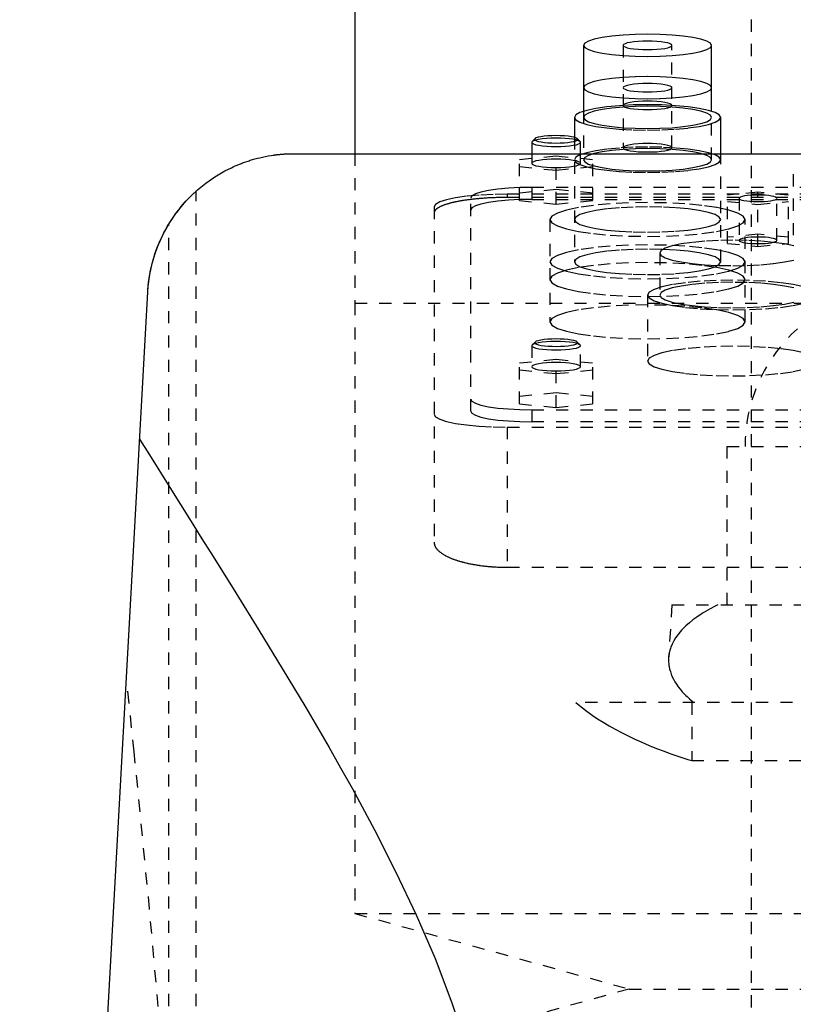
# Model space of a CAD drawing. Extents: x -120 to 120, y -1 to 896.
# Tile 6 of 8: x -72 to -9, y 702 to 782. Entities that reach past the tile are written whole.
import ezdxf

# ---------------------------------------------------------------- set-up
doc = ezdxf.new("R2010")
doc.units = 0
doc.linetypes.add('DASHED', pattern=[2, 1, -1])
doc.layers.add('AM_0', color=7, linetype='CONTINUOUS')
doc.layers.add('AM_3', color=7, linetype='DASHED')

msp = doc.modelspace()

# ---------------------------------------------------------------- linework, layer by layer
at = {"layer": 'AM_0', "color": 7, "linetype": 'CONTINUOUS'}
for p, q in [((-45, 809.3), (-45, 771.5)), ((-26.25, 780.383), (-26.25, 774.978)), ((-15.75, 774.978), (-15.75, 780.383)), ((-27, 774.474), (-27, 772.835)), ((-15, 771.5), (-15, 774.474)), ((-30.223, 772.732), (-30.469, 772.493)), ((-26.531, 772.493), (-26.777, 772.732)), ((-30.469, 772.493), (-30.5, 772.432)), ((-30.5, 772.432), (-30.5, 771.5)), ((-26.5, 771.5), (-26.5, 772.432)), ((-50, 771.5), (50, 771.5)), ((-72.484, 569.6), (-61.982, 760.16))]:
    msp.add_line(p, q, dxfattribs=at)
for points in [[(-15.75, 780.383), (-15.851, 780.561), (-16.15, 780.732), (-16.635, 780.889), (-17.288, 781.028), (-18.083, 781.141), (-18.991, 781.225), (-19.976, 781.277), (-21, 781.295), (-22.024, 781.277), (-23.009, 781.225), (-23.917, 781.141), (-24.712, 781.028), (-25.365, 780.889), (-25.85, 780.732), (-26.149, 780.561), (-26.25, 780.383)], [(-15, 774.474), (-15.115, 774.677), (-15.457, 774.873), (-16.011, 775.053), (-16.757, 775.211), (-17.667, 775.34), (-18.704, 775.437), (-19.829, 775.496), (-21, 775.516), (-22.171, 775.496), (-23.296, 775.437), (-24.333, 775.34), (-25.243, 775.211), (-25.989, 775.053), (-26.543, 774.873), (-26.885, 774.677), (-27, 774.474)], [(-26.5, 772.432), (-26.539, 772.5), (-26.654, 772.566), (-26.841, 772.626), (-27.093, 772.679), (-27.399, 772.722), (-27.749, 772.754), (-28.127, 772.773), (-28.52, 772.779), (-28.913, 772.772), (-29.289, 772.751), (-29.634, 772.718), (-29.936, 772.674), (-30.181, 772.62), (-30.361, 772.559), (-30.469, 772.493)], [(-28.5, 772.982), (-28.846, 772.976), (-29.179, 772.959), (-29.484, 772.93), (-29.751, 772.891), (-29.968, 772.844), (-30.128, 772.79), (-30.223, 772.732)], [(-26.777, 772.732), (-26.872, 772.79), (-27.032, 772.844), (-27.249, 772.891), (-27.516, 772.93), (-27.821, 772.959), (-28.154, 772.976), (-28.5, 772.982)]]:
    msp.add_lwpolyline(points, dxfattribs=at)
for points in [[(-61.982, 760.16, 0), (-61.946, 760.638, 0), (-61.818, 761.58, 0), (-61.618, 762.502, 0), (-61.493, 762.953, 0), (-61.35, 763.396, 0), (-61.016, 764.258, 0), (-60.622, 765.083, 0), (-60.172, 765.867, 0), (-59.669, 766.607, 0), (-59.119, 767.3, 0), (-58.827, 767.629, 0), (-58.525, 767.945, 0), (-57.89, 768.541, 0), (-57.217, 769.087, 0), (-56.494, 769.591, 0), (-55.663, 770.08, 0), (-55.127, 770.35, 0), (-54.967, 770.424, 0), (-54.804, 770.497, 0), (-54.721, 770.532, 0), (-54.638, 770.568, 0), (-54.469, 770.637, 0), (-54.296, 770.705, 0), (-54.209, 770.738, 0), (-54.121, 770.77, 0), (-53.942, 770.834, 0), (-53.759, 770.896, 0), (-53.666, 770.926, 0), (-53.573, 770.956, 0), (-53.383, 771.013, 0), (-53.189, 771.069, 0), (-52.99, 771.122, 0), (-52.786, 771.172, 0), (-52.573, 771.221, 0), (-52.462, 771.245, 0), (-52.346, 771.268, 0), (-52.106, 771.314, 0), (-51.854, 771.356, 0), (-51.701, 771.379, 0), (-51.657, 771.385, 0), (-51.613, 771.391, 0), (-51.59, 771.394, 0), (-51.568, 771.397, 0), (-51.523, 771.403, 0), (-51.478, 771.409, 0), (-51.432, 771.414, 0), (-51.386, 771.42, 0), (-51.34, 771.425, 0), (-51.317, 771.428, 0), (-51.293, 771.43, 0), (-51.247, 771.435, 0), (-51.2, 771.44, 0), (-51.153, 771.444, 0), (-51.106, 771.449, 0), (-51.058, 771.453, 0), (-51.034, 771.455, 0), (-51.01, 771.457, 0), (-50.962, 771.461, 0), (-50.914, 771.465, 0), (-50.89, 771.467, 0), (-50.866, 771.469, 0), (-50.817, 771.472, 0), (-50.769, 771.475, 0), (-50.744, 771.477, 0), (-50.72, 771.478, 0), (-50.671, 771.481, 0), (-50.622, 771.484, 0), (-50.572, 771.486, 0), (-50.523, 771.489, 0), (-50.473, 771.491, 0), (-50.449, 771.492, 0), (-50.424, 771.493, 0), (-50.374, 771.494, 0), (-50.324, 771.496, 0), (-50.275, 771.497, 0), (-50.225, 771.498, 0), (-50.175, 771.499, 0), (-50.15, 771.499, 0), (-50.125, 771.499, 0), (-50.075, 771.5, 0), (-50.025, 771.5, 0), (-50, 771.5, 0)], [(-60.267, 765.713, 0), (-60.178, 765.857, 0), (-59.993, 766.143, 0), (-59.802, 766.422, 0), (-59.706, 766.557, 0), (-59.609, 766.688, 0), (-59.419, 766.935, 0), (-59.237, 767.16, 0), (-59.067, 767.36, 0), (-58.91, 767.538, 0), (-58.759, 767.702, 0), (-58.687, 767.779, 0), (-58.617, 767.852, 0), (-58.485, 767.986, 0), (-58.366, 768.103, 0), (-58.263, 768.202, 0), (-58.175, 768.284, 0), (-58.105, 768.349, 0), (-58.077, 768.375, 0), (-58.053, 768.397, 0), (-58.019, 768.427, 0), (-58.002, 768.442, 0), (-58, 768.444, 0)], [(-61.982, 760.16, 0), (-61.972, 760.323, 0), (-61.945, 760.648, 0), (-61.909, 760.972, 0), (-61.888, 761.134, 0), (-61.865, 761.295, 0), (-61.812, 761.617, 0), (-61.75, 761.937, 0), (-61.679, 762.255, 0), (-61.6, 762.572, 0), (-61.512, 762.886, 0), (-61.465, 763.042, 0), (-61.416, 763.197, 0), (-61.312, 763.506, 0), (-61.199, 763.812, 0), (-61.077, 764.115, 0), (-60.948, 764.414, 0), (-60.81, 764.709, 0), (-60.738, 764.856, 0), (-60.665, 765.001, 0), (-60.511, 765.289, 0), (-60.35, 765.572, 0), (-60.267, 765.713, 0)], [(-62.647, 748.09, 0), (-61.845, 746.794, 0), (-60.178, 744.119, 0), (-58.435, 741.339, 0), (-57.538, 739.912, 0), (-56.627, 738.461, 0), (-54.769, 735.491, 0), (-52.872, 732.435, 0), (-50.953, 729.298, 0), (-49.027, 726.088, 0), (-47.112, 722.808, 0), (-46.165, 721.143, 0), (-45.227, 719.464, 0), (-43.392, 716.06, 0), (-41.63, 712.599, 0), (-39.965, 709.079, 0), (-38.423, 705.5, 0), (-37.036, 701.859, 0), (-36.41, 700.014, 0)]]:
    msp.add_polyline3d(points, dxfattribs=at)
at = {"layer": 'AM_3', "color": 6, "linetype": 'DASHED'}
for p, q in [((-12.5, 858.5), (-12.5, 396.5)), ((-23, 780.383), (-23, 771.986)), ((-19, 771.986), (-19, 780.383)), ((-26.25, 774.978), (-26.25, 771.001)), ((-15.75, 771.001), (-15.75, 774.978)), ((-27, 772.835), (-27, 762.63)), ((-45, 771.5), (-45, 759.25)), ((-31.5, 771.019), (-28.5, 771.32)), ((-30.5, 771.5), (-30.5, 770.709)), ((-28.5, 771.32), (-25.5, 771.019)), ((-28.5, 767.359), (-28.5, 771.32)), ((-26.5, 770.709), (-26.5, 771.5)), ((-15, 762.63), (-15, 771.5)), ((-31.5, 767.66), (-31.5, 771.019)), ((-28.5, 770.117), (-31.5, 770.417)), ((-25.5, 770.417), (-28.5, 770.117)), ((-25.5, 767.66), (-25.5, 771.019)), ((-9.048, 769.814), (-9.048, 764.791)), ((-30.5, 768.733), (-30.5, 767.748)), ((30.5, 768.733), (-30.5, 768.733)), ((-58, 569.6), (-58, 768.444)), ((-35.5, 750.383), (-35.5, 767.865)), ((32.5, 768.182), (-32.5, 768.182)), ((-32.5, 768.182), (-32.5, 767.91)), ((32.5, 767.91), (-32.5, 767.91)), ((-28.5, 768.563), (-31.5, 768.262)), ((-25.5, 768.262), (-28.5, 768.563)), ((-11.95, 768.34), (-14.45, 768.089)), ((-14.45, 764.141), (-14.45, 768.089)), ((-13.5, 767.839), (-13.5, 764.392)), ((-11.95, 763.891), (-11.95, 768.34)), ((-9.45, 768.089), (-11.95, 768.34)), ((-10.4, 764.392), (-10.4, 767.839)), ((-9.45, 764.141), (-9.45, 768.089)), ((-38.5, 767.14), (-38.5, 739.634)), ((-31.5, 767.66), (-28.5, 767.359)), ((-30.5, 767.748), (30.5, 767.748)), ((-28.5, 767.359), (-25.5, 767.66)), ((-14.45, 767.588), (-11.95, 767.337)), ((-11.95, 767.337), (-9.45, 767.588)), ((-60.267, 569.6), (-60.267, 765.713)), ((-29, 766.103), (-29, 757.706)), ((-13, 757.706), (-13, 766.103)), ((-11.95, 764.893), (-14.45, 764.642)), ((-9.45, 764.642), (-11.95, 764.893)), ((-14.45, 764.141), (-11.95, 763.891)), ((-11.95, 763.891), (-9.45, 764.141)), ((-20, 763.357), (-20, 759.91)), ((-21, 759.91), (-21, 754.494)), ((-45, 759.25), (-45, 709.2)), ((-45, 759.25), (45, 759.25)), ((-45, 759.25), (0, 759.25)), ((-30.469, 755.817), (-30.5, 755.756)), ((-30.5, 755.756), (-30.5, 754.032)), ((-30.223, 756.056), (-30.469, 755.817)), ((-26.531, 755.817), (-26.777, 756.056)), ((-26.5, 754.032), (-26.5, 755.756)), ((-31.5, 754.342), (-28.5, 754.643)), ((-31.5, 750.99), (-31.5, 754.342)), ((-28.5, 754.643), (-25.5, 754.342)), ((-28.5, 750.689), (-28.5, 754.643)), ((-25.5, 750.99), (-25.5, 754.342)), ((-28.5, 753.44), (-31.5, 753.741)), ((-25.5, 753.741), (-28.5, 753.44)), ((-28.5, 751.892), (-31.5, 751.591)), ((-25.5, 751.591), (-28.5, 751.892)), ((-31.5, 750.99), (-28.5, 750.689)), ((-28.5, 750.689), (-25.5, 750.99)), ((-30.5, 750.5), (-30.5, 749.515)), ((-30.5, 750.5), (30.5, 750.5)), ((30.5, 749.515), (-30.5, 749.515)), ((-32.5, 749.081), (32.5, 749.081)), ((-32.5, 749.081), (-32.5, 737.586)), ((-14.5, 747.5), (-14.5, 734.5)), ((-14.5, 747.5), (14.5, 747.5)), ((-32.5, 737.586), (32.5, 737.586)), ((-19, 734.5), (-19.272, 730.154)), ((-19, 734.5), (19, 734.5)), ((26.891, 726.5), (-26.891, 726.5)), ((-17.375, 726.5), (-17.375, 721.733)), ((-17.375, 721.733), (17.375, 721.733)), ((-45, 709.2), (-22.5, 703)), ((-45, 709.2), (45, 709.2)), ((-22.5, 703), (-45, 696.8)), ((-22.5, 703), (22.5, 703))]:
    msp.add_line(p, q, dxfattribs=at)
for points in [[(-23, 780.383), (-22.962, 780.315), (-22.848, 780.25), (-22.663, 780.19), (-22.414, 780.137), (-22.111, 780.094), (-21.765, 780.062), (-21.39, 780.042), (-21, 780.036), (-20.61, 780.042), (-20.235, 780.062), (-19.889, 780.094), (-19.586, 780.137), (-19.337, 780.19), (-19.152, 780.25), (-19.038, 780.315), (-19, 780.383), (-19.038, 780.451), (-19.152, 780.516), (-19.337, 780.576), (-19.586, 780.628), (-19.889, 780.672), (-20.235, 780.704), (-20.61, 780.723), (-21, 780.73), (-21.39, 780.723), (-21.765, 780.704), (-22.111, 780.672), (-22.414, 780.628), (-22.663, 780.576), (-22.848, 780.516), (-22.962, 780.451)], [(-26.25, 776.91), (-26.149, 776.732), (-25.85, 776.561), (-25.365, 776.403), (-24.712, 776.265), (-23.917, 776.152), (-23.009, 776.068), (-22.024, 776.016), (-21, 775.998), (-19.976, 776.016), (-18.991, 776.068), (-18.083, 776.152), (-17.288, 776.265), (-16.635, 776.403), (-16.15, 776.561), (-15.851, 776.732), (-15.75, 776.91), (-15.851, 777.088), (-16.15, 777.259), (-16.635, 777.416), (-17.288, 777.555), (-18.083, 777.668), (-18.991, 777.752), (-19.976, 777.804), (-21, 777.822), (-22.024, 777.804), (-23.009, 777.752), (-23.917, 777.668), (-24.712, 777.555), (-25.365, 777.416), (-25.85, 777.259), (-26.149, 777.088)], [(-23, 776.91), (-22.962, 776.842), (-22.848, 776.777), (-22.663, 776.717), (-22.414, 776.664), (-22.111, 776.621), (-21.765, 776.589), (-21.39, 776.569), (-21, 776.563), (-20.61, 776.569), (-20.235, 776.589), (-19.889, 776.621), (-19.586, 776.664), (-19.337, 776.717), (-19.152, 776.777), (-19.038, 776.842), (-19, 776.91), (-19.038, 776.978), (-19.152, 777.043), (-19.337, 777.103), (-19.586, 777.155), (-19.889, 777.199), (-20.235, 777.231), (-20.61, 777.251), (-21, 777.257), (-21.39, 777.251), (-21.765, 777.231), (-22.111, 777.199), (-22.414, 777.155), (-22.663, 777.103), (-22.848, 777.043), (-22.962, 776.978)], [(-26.25, 774.474), (-26.149, 774.296), (-25.85, 774.125), (-25.365, 773.968), (-24.712, 773.829), (-23.917, 773.716), (-23.009, 773.632), (-22.024, 773.58), (-21, 773.562), (-19.976, 773.58), (-18.991, 773.632), (-18.083, 773.716), (-17.288, 773.829), (-16.635, 773.968), (-16.15, 774.125), (-15.851, 774.296), (-15.75, 774.474), (-15.851, 774.652), (-16.15, 774.823), (-16.635, 774.981), (-17.288, 775.119), (-18.083, 775.232), (-18.991, 775.316), (-19.976, 775.368), (-21, 775.386), (-22.024, 775.368), (-23.009, 775.316), (-23.917, 775.232), (-24.712, 775.119), (-25.365, 774.981), (-25.85, 774.823), (-26.149, 774.652)], [(-23, 775.459), (-22.962, 775.391), (-22.848, 775.326), (-22.663, 775.266), (-22.414, 775.213), (-22.111, 775.17), (-21.765, 775.138), (-21.39, 775.118), (-21, 775.112), (-20.61, 775.118), (-20.235, 775.138), (-19.889, 775.17), (-19.586, 775.213), (-19.337, 775.266), (-19.152, 775.326), (-19.038, 775.391), (-19, 775.459), (-19.038, 775.527), (-19.152, 775.592), (-19.337, 775.652), (-19.586, 775.704), (-19.889, 775.748), (-20.235, 775.78), (-20.61, 775.799), (-21, 775.806), (-21.39, 775.799), (-21.765, 775.78), (-22.111, 775.748), (-22.414, 775.704), (-22.663, 775.652), (-22.848, 775.592), (-22.962, 775.527)], [(-27, 771.001), (-26.885, 770.798), (-26.543, 770.602), (-25.989, 770.422), (-25.243, 770.264), (-24.333, 770.135), (-23.296, 770.038), (-22.171, 769.979), (-21, 769.959), (-19.829, 769.979), (-18.704, 770.038), (-17.667, 770.135), (-16.757, 770.264), (-16.011, 770.422), (-15.457, 770.602), (-15.115, 770.798), (-15, 771.001), (-15.115, 771.204), (-15.457, 771.4), (-16.011, 771.58), (-16.757, 771.738), (-17.667, 771.867), (-18.704, 771.964), (-19.829, 772.023), (-21, 772.043), (-22.171, 772.023), (-23.296, 771.964), (-24.333, 771.867), (-25.243, 771.738), (-25.989, 771.58), (-26.543, 771.4), (-26.885, 771.204)], [(-26.25, 771.001), (-26.149, 770.823), (-25.85, 770.652), (-25.365, 770.495), (-24.712, 770.356), (-23.917, 770.243), (-23.009, 770.159), (-22.024, 770.107), (-21, 770.089), (-19.976, 770.107), (-18.991, 770.159), (-18.083, 770.243), (-17.288, 770.356), (-16.635, 770.495), (-16.15, 770.652), (-15.851, 770.823), (-15.75, 771.001), (-15.851, 771.179), (-16.15, 771.35), (-16.635, 771.508), (-17.288, 771.646), (-18.083, 771.759), (-18.991, 771.843), (-19.976, 771.895), (-21, 771.913), (-22.024, 771.895), (-23.009, 771.843), (-23.917, 771.759), (-24.712, 771.646), (-25.365, 771.508), (-25.85, 771.35), (-26.149, 771.179)], [(-23, 771.986), (-22.962, 771.918), (-22.848, 771.853), (-22.663, 771.793), (-22.414, 771.74), (-22.111, 771.697), (-21.765, 771.665), (-21.39, 771.645), (-21, 771.639), (-20.61, 771.645), (-20.235, 771.665), (-19.889, 771.697), (-19.586, 771.74), (-19.337, 771.793), (-19.152, 771.853), (-19.038, 771.918), (-19, 771.986), (-19.038, 772.054), (-19.152, 772.119), (-19.337, 772.179), (-19.586, 772.231), (-19.889, 772.275), (-20.235, 772.307), (-20.61, 772.326), (-21, 772.333), (-21.39, 772.326), (-21.765, 772.307), (-22.111, 772.275), (-22.414, 772.231), (-22.663, 772.179), (-22.848, 772.119), (-22.962, 772.054)], [(-29, 766.103), (-28.846, 765.832), (-28.391, 765.572), (-27.652, 765.331), (-26.657, 765.121), (-25.445, 764.948), (-24.061, 764.82), (-22.561, 764.741), (-21, 764.714), (-19.439, 764.741), (-17.939, 764.82), (-16.555, 764.948), (-15.343, 765.121), (-14.348, 765.331), (-13.609, 765.572), (-13.154, 765.832), (-13, 766.103), (-13.154, 766.374), (-13.609, 766.635), (-14.348, 766.875), (-15.343, 767.085), (-16.555, 767.258), (-17.939, 767.387), (-19.439, 767.466), (-21, 767.492), (-22.561, 767.466), (-24.061, 767.387), (-25.445, 767.258), (-26.657, 767.085), (-27.652, 766.875), (-28.391, 766.635), (-28.846, 766.374)], [(-27, 766.103), (-26.885, 765.9), (-26.543, 765.704), (-25.989, 765.524), (-25.243, 765.366), (-24.333, 765.237), (-23.296, 765.141), (-22.171, 765.081), (-21, 765.061), (-19.829, 765.081), (-18.704, 765.141), (-17.667, 765.237), (-16.757, 765.366), (-16.011, 765.524), (-15.457, 765.704), (-15.115, 765.9), (-15, 766.103), (-15.115, 766.306), (-15.457, 766.502), (-16.011, 766.682), (-16.757, 766.84), (-17.667, 766.969), (-18.704, 767.066), (-19.829, 767.125), (-21, 767.145), (-22.171, 767.125), (-23.296, 767.066), (-24.333, 766.969), (-25.243, 766.84), (-25.989, 766.682), (-26.543, 766.502), (-26.885, 766.306)], [(-10.4, 764.392), (-10.43, 764.444), (-10.518, 764.495), (-10.661, 764.541), (-10.854, 764.582), (-11.089, 764.616), (-11.357, 764.641), (-11.648, 764.656), (-11.95, 764.661), (-12.252, 764.656), (-12.543, 764.641), (-12.811, 764.616), (-13.046, 764.582), (-13.239, 764.541), (-13.382, 764.495), (-13.47, 764.444), (-13.5, 764.392), (-13.47, 764.339), (-13.382, 764.289), (-13.239, 764.242), (-13.046, 764.202), (-12.811, 764.168), (-12.543, 764.143), (-12.252, 764.128), (-11.95, 764.123), (-11.648, 764.128), (-11.357, 764.143), (-11.089, 764.168), (-10.854, 764.202), (-10.661, 764.242), (-10.518, 764.289), (-10.43, 764.339)], [(-29, 762.63), (-28.846, 762.359), (-28.391, 762.099), (-27.652, 761.858), (-26.657, 761.648), (-25.445, 761.475), (-24.061, 761.347), (-22.561, 761.268), (-21, 761.241), (-19.439, 761.268), (-17.939, 761.347), (-16.555, 761.475), (-15.343, 761.648), (-14.348, 761.858), (-13.609, 762.099), (-13.154, 762.359), (-13, 762.63), (-13.154, 762.901), (-13.609, 763.162), (-14.348, 763.402), (-15.343, 763.613), (-16.555, 763.785), (-17.939, 763.914), (-19.439, 763.993), (-21, 764.019), (-22.561, 763.993), (-24.061, 763.914), (-25.445, 763.785), (-26.657, 763.613), (-27.652, 763.402), (-28.391, 763.162), (-28.846, 762.901)], [(-27, 762.63), (-26.885, 762.427), (-26.543, 762.231), (-25.989, 762.051), (-25.243, 761.893), (-24.333, 761.764), (-23.296, 761.668), (-22.171, 761.608), (-21, 761.588), (-19.829, 761.608), (-18.704, 761.668), (-17.667, 761.764), (-16.757, 761.893), (-16.011, 762.051), (-15.457, 762.231), (-15.115, 762.427), (-15, 762.63), (-15.115, 762.833), (-15.457, 763.029), (-16.011, 763.209), (-16.757, 763.367), (-17.667, 763.496), (-18.704, 763.593), (-19.829, 763.652), (-21, 763.672), (-22.171, 763.652), (-23.296, 763.593), (-24.333, 763.496), (-25.243, 763.367), (-25.989, 763.209), (-26.543, 763.029), (-26.885, 762.833)], [(-29, 761.179), (-28.846, 760.908), (-28.391, 760.648), (-27.652, 760.408), (-26.657, 760.197), (-25.445, 760.024), (-24.061, 759.896), (-22.561, 759.817), (-21, 759.79), (-19.439, 759.817), (-17.939, 759.896), (-16.555, 760.024), (-15.343, 760.197), (-14.348, 760.408), (-13.609, 760.648), (-13.154, 760.908), (-13, 761.179), (-13.154, 761.45), (-13.609, 761.711), (-14.348, 761.951), (-15.343, 762.162), (-16.555, 762.334), (-17.939, 762.463), (-19.439, 762.542), (-21, 762.568), (-22.561, 762.542), (-24.061, 762.463), (-25.445, 762.334), (-26.657, 762.162), (-27.652, 761.951), (-28.391, 761.711), (-28.846, 761.45)], [(-29, 757.706), (-28.846, 757.435), (-28.391, 757.175), (-27.652, 756.935), (-26.657, 756.724), (-25.445, 756.551), (-24.061, 756.423), (-22.561, 756.344), (-21, 756.317), (-19.439, 756.344), (-17.939, 756.423), (-16.555, 756.551), (-15.343, 756.724), (-14.348, 756.935), (-13.609, 757.175), (-13.154, 757.435), (-13, 757.706), (-13.154, 757.977), (-13.609, 758.238), (-14.348, 758.478), (-15.343, 758.689), (-16.555, 758.861), (-17.939, 758.99), (-19.439, 759.069), (-21, 759.096), (-22.561, 759.069), (-24.061, 758.99), (-25.445, 758.861), (-26.657, 758.689), (-27.652, 758.478), (-28.391, 758.238), (-28.846, 757.977)]]:
    msp.add_lwpolyline(points, close=True, dxfattribs=at)
for points in [[(-26.25, 780.383), (-26.149, 780.205), (-25.85, 780.034), (-25.365, 779.876), (-24.712, 779.738), (-23.917, 779.625), (-23.009, 779.541), (-22.024, 779.489), (-21, 779.471), (-19.976, 779.489), (-18.991, 779.541), (-18.083, 779.625), (-17.288, 779.738), (-16.635, 779.876), (-16.15, 780.034), (-15.851, 780.205), (-15.75, 780.383)], [(-27, 774.474), (-26.885, 774.271), (-26.543, 774.075), (-25.989, 773.895), (-25.243, 773.737), (-24.333, 773.608), (-23.296, 773.511), (-22.171, 773.452), (-21, 773.432), (-19.829, 773.452), (-18.704, 773.511), (-17.667, 773.608), (-16.757, 773.737), (-16.011, 773.895), (-15.457, 774.075), (-15.115, 774.271), (-15, 774.474)], [(-30.223, 772.732), (-30.25, 772.673), (-30.211, 772.615), (-30.108, 772.559), (-29.945, 772.507), (-29.727, 772.462), (-29.463, 772.425), (-29.163, 772.397), (-28.838, 772.38), (-28.5, 772.375), (-28.162, 772.38), (-27.837, 772.397), (-27.537, 772.425), (-27.273, 772.462), (-27.055, 772.507), (-26.892, 772.559), (-26.789, 772.615), (-26.75, 772.673), (-26.777, 772.732)], [(-30.5, 772.432), (-30.462, 772.364), (-30.348, 772.299), (-30.163, 772.239), (-29.914, 772.187), (-29.611, 772.143), (-29.265, 772.111), (-28.89, 772.092), (-28.5, 772.085), (-28.11, 772.092), (-27.735, 772.111), (-27.389, 772.143), (-27.086, 772.187), (-26.837, 772.239), (-26.652, 772.299), (-26.538, 772.364), (-26.5, 772.432)], [(-28.5, 771.056), (-28.89, 771.049), (-29.265, 771.03), (-29.611, 770.998), (-29.914, 770.954), (-30.163, 770.902), (-30.348, 770.842), (-30.462, 770.777), (-30.5, 770.709), (-30.462, 770.641), (-30.348, 770.576), (-30.163, 770.516), (-29.914, 770.463), (-29.611, 770.42), (-29.265, 770.388), (-28.89, 770.368), (-28.5, 770.362), (-28.11, 770.368), (-27.735, 770.388), (-27.389, 770.42), (-27.086, 770.463), (-26.837, 770.516), (-26.652, 770.576), (-26.538, 770.641), (-26.5, 770.709)], [(-26.5, 770.709), (-26.538, 770.777), (-26.652, 770.842), (-26.837, 770.902), (-27.086, 770.954), (-27.389, 770.998), (-27.735, 771.03), (-28.11, 771.049), (-28.5, 771.056)], [(-30.5, 768.733), (-31.475, 768.716), (-32.413, 768.667), (-33.278, 768.587), (-34.036, 768.479), (-34.657, 768.347), (-35.119, 768.197), (-35.404, 768.034), (-35.5, 767.865)], [(-32.5, 768.182), (-33.671, 768.162), (-34.796, 768.103), (-35.833, 768.007), (-36.743, 767.877), (-37.489, 767.719), (-38.043, 767.539), (-38.385, 767.344), (-38.5, 767.14)], [(-13.411, 767.749), (-13.281, 767.701), (-13.099, 767.658), (-12.871, 767.622), (-12.608, 767.595), (-12.319, 767.577), (-12.015, 767.57), (-11.709, 767.573), (-11.413, 767.586), (-11.137, 767.61), (-10.893, 767.642), (-10.691, 767.682), (-10.537, 767.728), (-10.439, 767.778), (-10.401, 767.831), (-10.422, 767.884), (-10.504, 767.936), (-10.642, 767.983), (-10.831, 768.025), (-11.064, 768.06), (-11.332, 768.086), (-11.624, 768.102), (-11.928, 768.108), (-12.234, 768.103), (-12.528, 768.088), (-12.8, 768.064), (-13.038, 768.03), (-13.234, 767.989), (-13.38, 767.943), (-13.47, 767.892), (-13.5, 767.839)], [(-13.5, 767.839), (-13.478, 767.793), (-13.411, 767.749)], [(-30.5, 767.748), (-31.475, 767.732), (-32.413, 767.682), (-33.278, 767.602), (-34.036, 767.494), (-34.657, 767.362), (-35.119, 767.212), (-35.404, 767.049), (-35.5, 766.88)], [(-9.011, 763.936), (-9.757, 764.094), (-10.667, 764.223), (-11.704, 764.32), (-12.829, 764.379), (-14, 764.399), (-15.171, 764.379), (-16.296, 764.32), (-17.333, 764.223), (-18.243, 764.094), (-18.989, 763.936), (-19.543, 763.756), (-19.885, 763.56), (-20, 763.357), (-19.885, 763.154), (-19.543, 762.958), (-18.989, 762.778), (-18.243, 762.62), (-17.333, 762.491), (-16.296, 762.394), (-15.171, 762.335), (-14, 762.315), (-12.829, 762.335), (-11.704, 762.394), (-10.667, 762.491), (-9.757, 762.62), (-9.011, 762.778)], [(-8.18, 760.586), (-9.05, 760.77), (-10.111, 760.921), (-11.321, 761.033), (-12.634, 761.102), (-14, 761.126), (-15.366, 761.102), (-16.679, 761.033), (-17.889, 760.921), (-18.95, 760.77), (-19.82, 760.586), (-20.467, 760.375), (-20.865, 760.147), (-21, 759.91), (-20.865, 759.673), (-20.467, 759.445), (-19.82, 759.235), (-18.95, 759.051), (-17.889, 758.9), (-16.679, 758.787), (-15.366, 758.718), (-14, 758.695), (-12.634, 758.718), (-11.321, 758.787), (-10.111, 758.9), (-9.05, 759.051), (-8.18, 759.235)], [(-9.011, 760.489), (-9.757, 760.647), (-10.667, 760.777), (-11.704, 760.873), (-12.829, 760.932), (-14, 760.952), (-15.171, 760.932), (-16.296, 760.873), (-17.333, 760.777), (-18.243, 760.647), (-18.989, 760.489), (-19.543, 760.309), (-19.885, 760.113), (-20, 759.91), (-19.885, 759.707), (-19.543, 759.511), (-18.989, 759.331), (-18.243, 759.173), (-17.333, 759.044), (-16.296, 758.948), (-15.171, 758.888), (-14, 758.868), (-12.829, 758.888), (-11.704, 758.948), (-10.667, 759.044), (-9.757, 759.173), (-9.011, 759.331)], [(-30.5, 755.756), (-30.461, 755.688), (-30.347, 755.622), (-30.161, 755.562), (-29.911, 755.51), (-29.606, 755.466), (-29.259, 755.434), (-28.882, 755.415), (-28.49, 755.408), (-28.099, 755.416), (-27.723, 755.436), (-27.378, 755.468), (-27.075, 755.512), (-26.828, 755.565), (-26.646, 755.626), (-26.535, 755.691), (-26.5, 755.759), (-26.543, 755.827), (-26.661, 755.892), (-26.85, 755.952), (-27.103, 756.004), (-27.41, 756.047), (-27.76, 756.078), (-28.138, 756.097), (-28.53, 756.103), (-28.92, 756.095), (-29.295, 756.074), (-29.639, 756.041), (-29.938, 755.997), (-30.183, 755.944), (-30.362, 755.883), (-30.469, 755.817)], [(-30.223, 756.056), (-30.25, 755.996), (-30.21, 755.937), (-30.105, 755.881), (-29.939, 755.829), (-29.718, 755.784), (-29.451, 755.747), (-29.147, 755.72), (-28.819, 755.703), (-28.479, 755.698), (-28.139, 755.705), (-27.813, 755.722), (-27.513, 755.751), (-27.251, 755.789), (-27.037, 755.835), (-26.878, 755.888), (-26.781, 755.945), (-26.75, 756.004), (-26.785, 756.063), (-26.886, 756.12), (-27.049, 756.172), (-27.266, 756.217), (-27.531, 756.255), (-27.833, 756.283), (-28.16, 756.3), (-28.5, 756.306)], [(-28.5, 756.306), (-28.846, 756.3), (-29.179, 756.282), (-29.484, 756.253), (-29.751, 756.214), (-29.968, 756.167), (-30.128, 756.114), (-30.223, 756.056)], [(-8.18, 755.169), (-9.05, 755.353), (-10.111, 755.505), (-11.321, 755.617), (-12.634, 755.686), (-14, 755.71), (-15.366, 755.686), (-16.679, 755.617), (-17.889, 755.505), (-18.95, 755.353), (-19.82, 755.169), (-20.467, 754.959), (-20.865, 754.731), (-21, 754.494), (-20.865, 754.257), (-20.467, 754.029), (-19.82, 753.819), (-18.95, 753.634), (-17.889, 753.483), (-16.679, 753.371), (-15.366, 753.302), (-14, 753.278), (-12.634, 753.302), (-11.321, 753.371), (-10.111, 753.483), (-9.05, 753.634), (-8.18, 753.819)], [(-28.5, 754.38), (-28.89, 754.373), (-29.265, 754.353), (-29.611, 754.321), (-29.914, 754.278), (-30.163, 754.225), (-30.348, 754.165), (-30.462, 754.1), (-30.5, 754.032), (-30.462, 753.965), (-30.348, 753.899), (-30.163, 753.839), (-29.914, 753.787), (-29.611, 753.744), (-29.265, 753.711), (-28.89, 753.692), (-28.5, 753.685), (-28.11, 753.692), (-27.735, 753.711), (-27.389, 753.744), (-27.086, 753.787), (-26.837, 753.839), (-26.652, 753.899), (-26.538, 753.965), (-26.5, 754.032)], [(-26.5, 754.032), (-26.538, 754.1), (-26.652, 754.165), (-26.837, 754.225), (-27.086, 754.278), (-27.389, 754.321), (-27.735, 754.353), (-28.11, 754.373), (-28.5, 754.38)], [(-35.5, 751.368), (-35.404, 751.199), (-35.119, 751.036), (-34.657, 750.886), (-34.036, 750.754), (-33.278, 750.646), (-32.413, 750.566), (-31.475, 750.517), (-30.5, 750.5)], [(-38.5, 750.123), (-38.385, 749.92), (-38.043, 749.724), (-37.489, 749.544), (-36.743, 749.386), (-35.833, 749.257), (-34.796, 749.16), (-33.671, 749.101), (-32.5, 749.081)], [(-35.5, 750.383), (-35.404, 750.214), (-35.119, 750.051), (-34.657, 749.901), (-34.036, 749.769), (-33.278, 749.662), (-32.413, 749.581), (-31.475, 749.532), (-30.5, 749.515)]]:
    msp.add_lwpolyline(points, dxfattribs=at)
for points in [[(-32.5, 767.91, 0), (-32.542, 767.91, 0), (-32.626, 767.909, 0), (-32.711, 767.909, 0), (-32.753, 767.909, 0), (-32.795, 767.908, 0), (-32.881, 767.907, 0), (-32.966, 767.906, 0), (-33.052, 767.904, 0), (-33.137, 767.903, 0), (-33.223, 767.901, 0), (-33.266, 767.9, 0), (-33.309, 767.898, 0), (-33.396, 767.896, 0), (-33.482, 767.893, 0), (-33.568, 767.89, 0), (-33.654, 767.887, 0), (-33.74, 767.883, 0), (-33.783, 767.881, 0), (-33.826, 767.879, 0), (-33.912, 767.875, 0), (-33.998, 767.87, 0), (-34.041, 767.868, 0), (-34.083, 767.866, 0), (-34.168, 767.861, 0), (-34.253, 767.855, 0), (-34.296, 767.853, 0), (-34.338, 767.85, 0), (-34.422, 767.844, 0), (-34.506, 767.838, 0), (-34.59, 767.832, 0), (-34.673, 767.825, 0), (-34.756, 767.818, 0), (-34.797, 767.815, 0), (-34.838, 767.811, 0), (-34.919, 767.804, 0), (-35.001, 767.796, 0), (-35.081, 767.789, 0), (-35.161, 767.781, 0), (-35.24, 767.772, 0), (-35.28, 767.768, 0), (-35.319, 767.764, 0), (-35.397, 767.755, 0), (-35.474, 767.746, 0), (-35.551, 767.737, 0), (-35.626, 767.727, 0), (-35.701, 767.717, 0), (-35.738, 767.713, 0), (-35.775, 767.708, 0), (-35.849, 767.697, 0), (-35.921, 767.687, 0), (-35.992, 767.677, 0), (-36.063, 767.666, 0), (-36.133, 767.655, 0), (-36.167, 767.65, 0), (-36.201, 767.644, 0), (-36.269, 767.633, 0), (-36.336, 767.621, 0), (-36.401, 767.61, 0), (-36.466, 767.598, 0), (-36.529, 767.586, 0), (-36.561, 767.58, 0), (-36.592, 767.574, 0), (-36.653, 767.562, 0), (-36.714, 767.55, 0), (-36.743, 767.544, 0), (-36.773, 767.537, 0), (-36.832, 767.525, 0), (-36.89, 767.512, 0), (-36.918, 767.505, 0), (-36.947, 767.499, 0), (-37.004, 767.485, 0), (-37.06, 767.472, 0), (-37.115, 767.458, 0), (-37.17, 767.444, 0), (-37.224, 767.43, 0), (-37.25, 767.423, 0), (-37.277, 767.415, 0), (-37.329, 767.401, 0), (-37.38, 767.386, 0), (-37.43, 767.371, 0), (-37.48, 767.356, 0), (-37.528, 767.34, 0), (-37.552, 767.332, 0), (-37.576, 767.325, 0), (-37.622, 767.309, 0), (-37.668, 767.293, 0), (-37.712, 767.277, 0), (-37.755, 767.26, 0), (-37.797, 767.244, 0), (-37.818, 767.236, 0), (-37.839, 767.227, 0), (-37.878, 767.211, 0), (-37.917, 767.194, 0), (-37.955, 767.177, 0), (-37.991, 767.16, 0), (-38.026, 767.142, 0), (-38.044, 767.134, 0), (-38.06, 767.125, 0), (-38.093, 767.107, 0), (-38.125, 767.09, 0), (-38.155, 767.072, 0), (-38.184, 767.054, 0), (-38.212, 767.036, 0), (-38.225, 767.027, 0), (-38.238, 767.018, 0), (-38.264, 767, 0), (-38.288, 766.982, 0), (-38.299, 766.973, 0), (-38.31, 766.964, 0), (-38.332, 766.946, 0), (-38.352, 766.928, 0), (-38.361, 766.919, 0), (-38.371, 766.909, 0), (-38.388, 766.891, 0), (-38.404, 766.873, 0), (-38.419, 766.854, 0), (-38.433, 766.836, 0), (-38.445, 766.818, 0), (-38.451, 766.808, 0), (-38.456, 766.799, 0), (-38.466, 766.781, 0), (-38.475, 766.762, 0), (-38.482, 766.744, 0), (-38.488, 766.726, 0), (-38.493, 766.708, 0), (-38.495, 766.699, 0), (-38.496, 766.689, 0), (-38.499, 766.671, 0), (-38.5, 766.653, 0), (-38.5, 766.644, 0)], [(-38.5, 739.634, 0), (-38.5, 739.62, 0), (-38.499, 739.592, 0), (-38.496, 739.563, 0), (-38.495, 739.549, 0), (-38.493, 739.535, 0), (-38.488, 739.506, 0), (-38.482, 739.478, 0), (-38.475, 739.449, 0), (-38.467, 739.42, 0), (-38.457, 739.391, 0), (-38.452, 739.377, 0), (-38.446, 739.362, 0), (-38.434, 739.333, 0), (-38.42, 739.304, 0), (-38.405, 739.275, 0), (-38.389, 739.246, 0), (-38.372, 739.217, 0), (-38.363, 739.203, 0), (-38.354, 739.188, 0), (-38.334, 739.159, 0), (-38.313, 739.13, 0), (-38.301, 739.116, 0), (-38.29, 739.101, 0), (-38.266, 739.073, 0), (-38.241, 739.044, 0), (-38.228, 739.03, 0), (-38.215, 739.015, 0), (-38.188, 738.987, 0), (-38.159, 738.958, 0), (-38.129, 738.93, 0), (-38.098, 738.902, 0), (-38.065, 738.874, 0), (-38.048, 738.86, 0), (-38.032, 738.846, 0), (-37.997, 738.818, 0), (-37.961, 738.791, 0), (-37.923, 738.764, 0), (-37.885, 738.736, 0), (-37.845, 738.709, 0), (-37.825, 738.696, 0), (-37.805, 738.683, 0), (-37.763, 738.656, 0), (-37.72, 738.63, 0), (-37.676, 738.604, 0), (-37.631, 738.578, 0), (-37.584, 738.552, 0), (-37.561, 738.54, 0), (-37.537, 738.527, 0), (-37.489, 738.502, 0), (-37.44, 738.477, 0), (-37.39, 738.453, 0), (-37.339, 738.429, 0), (-37.287, 738.405, 0), (-37.261, 738.393, 0), (-37.234, 738.381, 0), (-37.181, 738.358, 0), (-37.126, 738.335, 0), (-37.071, 738.313, 0), (-37.015, 738.291, 0), (-36.959, 738.269, 0), (-36.93, 738.258, 0), (-36.902, 738.247, 0), (-36.844, 738.226, 0), (-36.785, 738.205, 0), (-36.756, 738.195, 0), (-36.726, 738.185, 0), (-36.666, 738.165, 0), (-36.605, 738.145, 0), (-36.574, 738.135, 0), (-36.543, 738.125, 0), (-36.479, 738.106, 0), (-36.415, 738.086, 0), (-36.349, 738.067, 0), (-36.283, 738.048, 0), (-36.215, 738.03, 0), (-36.181, 738.021, 0), (-36.147, 738.012, 0), (-36.077, 737.994, 0), (-36.007, 737.976, 0), (-35.935, 737.958, 0), (-35.863, 737.941, 0), (-35.79, 737.925, 0), (-35.753, 737.916, 0), (-35.716, 737.908, 0), (-35.641, 737.892, 0), (-35.565, 737.876, 0), (-35.488, 737.861, 0), (-35.411, 737.846, 0), (-35.333, 737.831, 0), (-35.294, 737.824, 0), (-35.254, 737.817, 0), (-35.175, 737.803, 0), (-35.094, 737.79, 0), (-35.014, 737.776, 0), (-34.932, 737.764, 0), (-34.851, 737.752, 0), (-34.809, 737.746, 0), (-34.768, 737.74, 0), (-34.685, 737.728, 0), (-34.602, 737.717, 0), (-34.518, 737.707, 0), (-34.434, 737.697, 0), (-34.349, 737.687, 0), (-34.306, 737.682, 0), (-34.264, 737.678, 0), (-34.178, 737.669, 0), (-34.093, 737.66, 0), (-34.05, 737.656, 0), (-34.007, 737.653, 0), (-33.921, 737.645, 0), (-33.834, 737.638, 0), (-33.791, 737.635, 0), (-33.748, 737.631, 0), (-33.661, 737.625, 0), (-33.575, 737.62, 0), (-33.488, 737.614, 0), (-33.401, 737.61, 0), (-33.315, 737.605, 0), (-33.271, 737.603, 0), (-33.228, 737.601, 0), (-33.142, 737.598, 0), (-33.055, 737.595, 0), (-32.969, 737.593, 0), (-32.883, 737.59, 0), (-32.797, 737.589, 0), (-32.755, 737.588, 0), (-32.712, 737.587, 0), (-32.627, 737.587, 0), (-32.542, 737.586, 0), (-32.5, 737.586, 0)], [(-15.238, 734.5, 0), (-15.449, 734.396, 0), (-15.856, 734.183, 0), (-16.244, 733.964, 0), (-16.429, 733.852, 0), (-16.61, 733.739, 0), (-16.954, 733.508, 0), (-17.275, 733.273, 0), (-17.573, 733.034, 0), (-17.847, 732.791, 0), (-18.096, 732.544, 0), (-18.212, 732.421, 0), (-18.322, 732.296, 0), (-18.522, 732.046, 0), (-18.698, 731.795, 0), (-18.849, 731.543, 0), (-18.977, 731.292, 0), (-19.08, 731.043, 0), (-19.124, 730.918, 0), (-19.162, 730.794, 0), (-19.222, 730.541, 0), (-19.261, 730.284, 0), (-19.272, 730.154, 0)], [(-19.272, 730.154, 0), (-19.276, 730.053, 0), (-19.275, 729.85, 0), (-19.26, 729.646, 0), (-19.247, 729.543, 0), (-19.231, 729.44, 0), (-19.187, 729.234, 0), (-19.129, 729.027, 0), (-19.057, 728.819, 0), (-18.97, 728.612, 0), (-18.868, 728.404, 0), (-18.812, 728.301, 0), (-18.752, 728.198, 0), (-18.622, 727.992, 0), (-18.478, 727.787, 0), (-18.32, 727.583, 0), (-18.148, 727.381, 0), (-17.963, 727.181, 0), (-17.865, 727.082, 0), (-17.764, 726.984, 0), (-17.553, 726.788, 0), (-17.33, 726.595, 0), (-17.213, 726.5, 0)], [(-59.995, 688.173, 0), (-60.603, 695.589, 0), (-61.836, 709.583, 0), (-63.093, 722.445, 0), (-63.73, 728.445, 0)], [(-26.891, 726.5, 0), (-26.716, 726.351, 0), (-26.347, 726.054, 0), (-25.954, 725.758, 0), (-25.75, 725.61, 0), (-25.539, 725.463, 0), (-25.101, 725.17, 0), (-24.642, 724.88, 0), (-24.16, 724.594, 0), (-23.658, 724.312, 0), (-23.136, 724.035, 0), (-22.868, 723.898, 0), (-22.594, 723.762, 0), (-22.035, 723.496, 0), (-21.457, 723.236, 0), (-20.864, 722.983, 0), (-20.256, 722.737, 0), (-19.635, 722.499, 0), (-19.319, 722.384, 0), (-19.001, 722.27, 0), (-18.357, 722.048, 0), (-17.704, 721.836, 0), (-17.375, 721.733, 0)]]:
    msp.add_polyline3d(points, dxfattribs=at)
msp.add_arc((0, 747.5), 13, 0, 180, dxfattribs=at)

doc.saveas('drawing.dxf')
